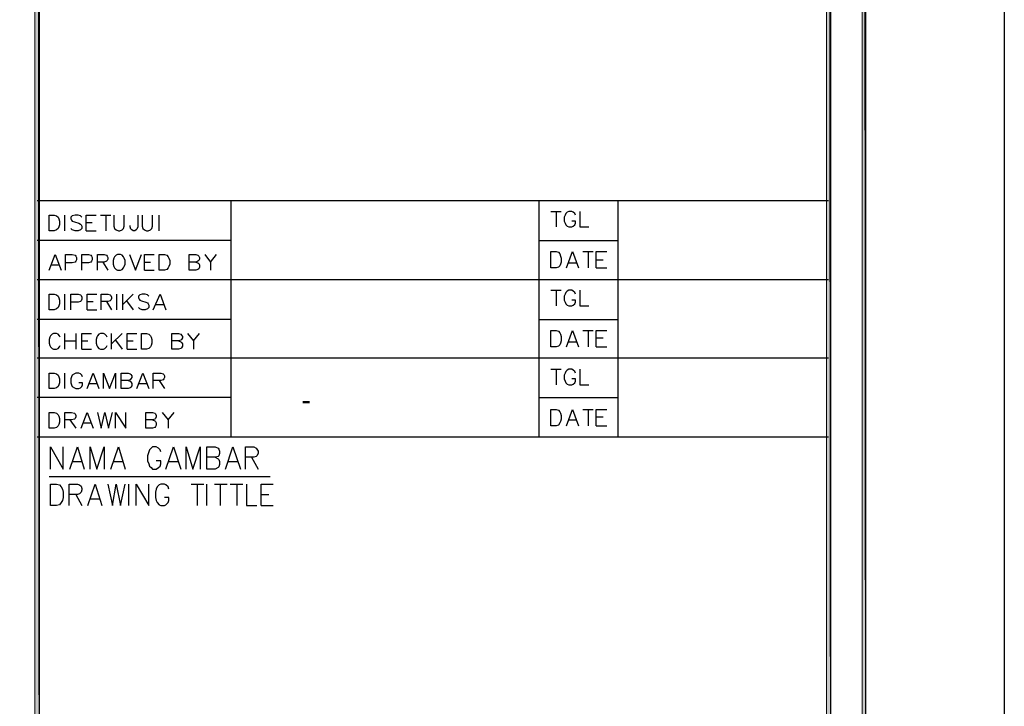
# Model space of a CAD drawing. Header units: millimetres. Extents: x 0 to 420, y 0 to 297.
# Tile 23 of 39: x 364 to 420, y 39 to 78. Entities that reach past the tile are written whole.
import ezdxf

# ---------------------------------------------------------------- set-up
doc = ezdxf.new("R2010")
doc.units = ezdxf.units.MM
for name, color, linetype in [('FILL_000000', 7, 'Continuous'), ('LINE_000000', 7, 'Continuous'), ('TEXT', 7, 'Continuous')]:
    doc.layers.add(name, color=color, linetype=linetype)

msp = doc.modelspace()

# ---------------------------------------------------------------- hatches: boundary and pattern name
at = {"layer": 'FILL_000000'}
h = msp.add_hatch(color=7, dxfattribs=at)
h.dxf.hatch_style = 1
h.paths.add_polyline_path([(412.284, 7.874), (412.073, 288.84), (412.284, 289.052), (412.284, 7.874)])
h = msp.add_hatch(color=7, dxfattribs=at)
h.dxf.hatch_style = 1
h.paths.add_polyline_path([(412.073, 8.086), (412.284, 7.874), (412.073, 288.84), (412.073, 8.086)])
h = msp.add_hatch(color=7, dxfattribs=at)
h.dxf.hatch_style = 1
h.paths.add_polyline_path([(365.294, 286.935), (365.04, 286.935), (365.294, 9.991), (365.294, 286.935)])
h = msp.add_hatch(color=7, dxfattribs=at)
h.dxf.hatch_style = 1
h.paths.add_polyline_path([(365.04, 286.935), (365.294, 9.991), (365.04, 9.991), (365.04, 286.935)])
h = msp.add_hatch(color=7, dxfattribs=at)
h.dxf.hatch_style = 1
h.paths.add_polyline_path([(410.295, 9.864), (410.041, 286.808), (410.295, 287.062), (410.295, 9.864)])
h = msp.add_hatch(color=7, dxfattribs=at)
h.dxf.hatch_style = 1
h.paths.add_polyline_path([(410.041, 10.118), (410.295, 9.864), (410.041, 286.808), (410.041, 10.118)])

# ---------------------------------------------------------------- linework, layer by layer
at = {"layer": 'LINE_000000', "lineweight": 25}
for p, q in [((410.168, 67.733), (365.167, 67.733)), ((376.174, 67.733), (376.174, 54.314)), ((393.7, 67.733), (393.7, 54.314)), ((398.187, 67.733), (398.187, 54.314)), ((366.734, 66.04), (366.734, 66.929)), ((368.766, 66.929), (369.358, 66.929)), ((369.062, 66.929), (369.062, 66.04)), ((372.11, 66.04), (372.11, 66.929)), ((394.377, 67.141), (394.97, 67.141)), ((394.674, 67.141), (394.674, 66.252)), ((367.961, 66.506), (368.3, 66.506)), ((367.961, 66.04), (368.512, 66.04)), ((376.174, 65.49), (365.167, 65.49)), ((393.7, 65.49), (398.187, 65.49)), ((396.198, 64.855), (396.79, 64.855)), ((396.494, 64.855), (396.494, 63.923)), ((396.96, 64.389), (397.341, 64.389)), ((365.972, 64.093), (366.395, 64.093)), ((368.893, 64.262), (369.189, 63.796)), ((371.263, 64.262), (371.602, 64.262)), ((375.031, 64.262), (375.031, 63.796)), ((395.393, 64.22), (395.817, 64.22)), ((396.96, 63.923), (397.552, 63.923)), ((371.263, 63.796), (371.814, 63.796)), ((410.168, 63.246), (365.167, 63.246)), ((366.734, 61.553), (366.734, 62.442)), ((369.697, 61.553), (369.697, 62.442)), ((370.036, 61.553), (370.036, 62.442)), ((370.628, 62.442), (370.036, 61.849)), ((394.377, 62.653), (394.97, 62.653)), ((394.674, 62.653), (394.674, 61.764)), ((368.004, 62.018), (368.342, 62.018)), ((369.104, 62.018), (369.401, 61.553)), ((370.247, 62.061), (370.628, 61.553)), ((371.898, 61.849), (372.364, 61.849)), ((368.004, 61.553), (368.554, 61.553)), ((376.174, 61.002), (365.167, 61.002)), ((393.7, 61.002), (398.187, 61.002)), ((366.734, 59.309), (366.734, 60.198)), ((367.369, 60.198), (367.369, 59.309)), ((369.401, 59.309), (369.401, 60.198)), ((369.993, 60.198), (369.401, 59.605)), ((396.198, 60.367), (396.79, 60.367)), ((396.494, 60.367), (396.494, 59.436)), ((396.96, 59.944), (397.341, 59.944)), ((366.734, 59.775), (367.369, 59.775)), ((367.707, 59.775), (368.046, 59.775)), ((369.612, 59.817), (369.993, 59.309)), ((370.29, 59.775), (370.628, 59.775)), ((374.057, 59.775), (374.057, 59.309)), ((395.393, 59.732), (395.817, 59.732)), ((396.96, 59.436), (397.552, 59.436)), ((410.168, 58.801), (365.167, 58.801)), ((367.707, 59.309), (368.258, 59.309)), ((370.29, 59.309), (370.84, 59.309)), ((366.734, 57.065), (366.734, 57.954)), ((394.377, 58.166), (394.97, 58.166)), ((394.674, 58.166), (394.674, 57.277)), ((368.131, 57.362), (368.554, 57.362)), ((370.967, 57.362), (371.39, 57.362)), ((372.11, 57.531), (372.406, 57.065)), ((376.174, 56.557), (365.167, 56.557)), ((393.7, 56.557), (398.187, 56.557)), ((396.198, 55.88), (396.79, 55.88)), ((396.494, 55.88), (396.494, 54.949)), ((396.96, 55.457), (397.341, 55.457)), ((367.03, 55.287), (367.369, 54.822)), ((367.792, 55.118), (368.215, 55.118)), ((372.618, 55.287), (372.618, 54.822)), ((395.393, 55.287), (395.817, 55.287)), ((396.96, 54.949), (397.552, 54.949)), ((410.168, 54.314), (365.167, 54.314)), ((367.199, 52.917), (367.707, 52.917)), ((369.528, 52.917), (370.036, 52.917)), ((372.66, 52.917), (373.168, 52.917)), ((376.047, 52.917), (376.555, 52.917)), ((377.359, 53.171), (377.74, 52.493)), ((365.845, 52.07), (378.418, 52.07)), ((370.374, 50.419), (370.374, 51.647)), ((373.93, 51.647), (374.65, 51.647)), ((374.269, 51.647), (374.269, 50.419)), ((374.819, 50.419), (374.819, 51.647)), ((375.243, 51.647), (375.962, 51.647)), ((375.581, 51.647), (375.581, 50.419)), ((376.132, 51.647), (376.851, 51.647)), ((376.513, 51.647), (376.513, 50.419)), ((367.369, 51.054), (367.707, 50.419)), ((377.91, 51.054), (378.333, 51.054)), ((368.215, 50.8), (368.723, 50.8)), ((377.91, 50.419), (378.587, 50.419))]:
    msp.add_line(p, q, dxfattribs=at)
for points in [[(0.212, 0), (0.212, 296.926), (420.158, 296.926), (420.158, 0), (0.212, 0)], [(365.845, 66.04), (365.845, 66.929), (366.141, 66.929), (366.268, 66.887), (366.353, 66.802), (366.395, 66.717), (366.437, 66.59), (366.437, 66.379), (366.395, 66.252), (366.353, 66.167), (366.268, 66.082), (366.141, 66.04), (365.845, 66.04)], [(369.739, 64.685), (369.655, 64.643), (369.57, 64.558), (369.528, 64.474), (369.485, 64.347), (369.485, 64.135), (369.528, 64.008), (369.57, 63.923), (369.655, 63.839), (369.739, 63.796), (369.909, 63.796), (369.993, 63.839), (370.078, 63.923), (370.12, 64.008), (370.163, 64.135), (370.163, 64.347), (370.12, 64.474), (370.078, 64.558), (369.993, 64.643), (369.909, 64.685), (369.739, 64.685)], [(372.11, 63.796), (372.11, 64.685), (372.406, 64.685), (372.533, 64.643), (372.618, 64.558), (372.66, 64.474), (372.703, 64.347), (372.703, 64.135), (372.66, 64.008), (372.618, 63.923), (372.533, 63.839), (372.406, 63.796), (372.11, 63.796)], [(394.377, 63.923), (394.377, 64.855), (394.674, 64.855), (394.801, 64.812), (394.885, 64.728), (394.928, 64.601), (394.97, 64.474), (394.97, 64.262), (394.928, 64.135), (394.885, 64.05), (394.801, 63.966), (394.674, 63.923), (394.377, 63.923)], [(365.845, 61.553), (365.845, 62.442), (366.141, 62.442), (366.268, 62.399), (366.353, 62.315), (366.395, 62.23), (366.437, 62.103), (366.437, 61.891), (366.395, 61.764), (366.353, 61.68), (366.268, 61.595), (366.141, 61.553), (365.845, 61.553)], [(371.094, 59.309), (371.094, 60.198), (371.39, 60.198), (371.517, 60.156), (371.602, 60.071), (371.644, 59.986), (371.687, 59.859), (371.687, 59.648), (371.644, 59.521), (371.602, 59.436), (371.517, 59.351), (371.39, 59.309), (371.094, 59.309)], [(394.377, 59.436), (394.377, 60.367), (394.674, 60.367), (394.801, 60.325), (394.885, 60.24), (394.928, 60.156), (394.97, 60.029), (394.97, 59.775), (394.928, 59.648), (394.885, 59.563), (394.801, 59.478), (394.674, 59.436), (394.377, 59.436)], [(365.845, 57.065), (365.845, 57.954), (366.141, 57.954), (366.268, 57.912), (366.353, 57.827), (366.395, 57.743), (366.437, 57.616), (366.437, 57.404), (366.395, 57.277), (366.353, 57.192), (366.268, 57.108), (366.141, 57.065), (365.845, 57.065)], [(365.845, 54.822), (365.845, 55.711), (366.141, 55.711), (366.268, 55.668), (366.353, 55.584), (366.395, 55.499), (366.437, 55.372), (366.437, 55.16), (366.395, 55.033), (366.353, 54.949), (366.268, 54.864), (366.141, 54.822), (365.845, 54.822)], [(394.377, 54.949), (394.377, 55.88), (394.674, 55.88), (394.801, 55.838), (394.885, 55.753), (394.928, 55.668), (394.97, 55.541), (394.97, 55.33), (394.928, 55.203), (394.885, 55.118), (394.801, 54.991), (394.674, 54.949), (394.377, 54.949)], [(365.929, 50.419), (365.929, 51.647), (366.268, 51.647), (366.437, 51.604), (366.522, 51.477), (366.607, 51.35), (366.649, 51.181), (366.649, 50.885), (366.607, 50.715), (366.522, 50.588), (366.437, 50.461), (366.268, 50.419), (365.929, 50.419)]]:
    msp.add_lwpolyline(points, close=True, dxfattribs=at)
at = {"layer": 'LINE_000000', "lineweight": 0}
for points in [[(412.284, 7.874), (412.073, 288.84), (412.284, 289.052), (412.284, 7.874)], [(412.073, 8.086), (412.284, 7.874), (412.073, 288.84), (412.073, 8.086)], [(365.294, 286.935), (365.04, 286.935), (365.294, 9.991), (365.294, 286.935)], [(365.04, 286.935), (365.294, 9.991), (365.04, 9.991), (365.04, 286.935)], [(410.295, 9.864), (410.041, 286.808), (410.295, 287.062), (410.295, 9.864)], [(410.041, 10.118), (410.295, 9.864), (410.041, 286.808), (410.041, 10.118)]]:
    msp.add_lwpolyline(points, close=True, dxfattribs=at)
at = {"layer": 'LINE_000000', "lineweight": 25}
for points in [[(367.707, 66.802), (367.623, 66.887), (367.496, 66.929), (367.326, 66.929), (367.157, 66.887), (367.072, 66.802), (367.072, 66.717), (367.115, 66.633), (367.157, 66.59), (367.284, 66.548), (367.538, 66.463), (367.623, 66.421), (367.665, 66.379), (367.707, 66.294), (367.707, 66.167), (367.623, 66.082), (367.496, 66.04), (367.326, 66.04), (367.157, 66.082), (367.072, 66.167)], [(367.961, 66.04), (367.961, 66.929), (368.512, 66.929)], [(369.528, 66.929), (369.528, 66.294), (369.57, 66.167), (369.655, 66.082), (369.782, 66.04), (369.866, 66.04), (369.993, 66.082), (370.078, 66.167), (370.12, 66.294), (370.12, 66.929)], [(370.882, 66.929), (370.882, 66.252), (370.84, 66.125), (370.798, 66.082), (370.713, 66.04), (370.628, 66.04), (370.544, 66.082), (370.501, 66.125), (370.459, 66.252), (370.459, 66.336)], [(371.136, 66.929), (371.136, 66.294), (371.179, 66.167), (371.263, 66.082), (371.39, 66.04), (371.475, 66.04), (371.602, 66.082), (371.687, 66.167), (371.729, 66.294), (371.729, 66.929)], [(395.774, 66.929), (395.732, 67.014), (395.647, 67.098), (395.563, 67.141), (395.393, 67.141), (395.309, 67.098), (395.224, 67.014), (395.182, 66.929), (395.139, 66.802), (395.139, 66.59), (395.182, 66.463), (395.224, 66.379), (395.309, 66.294), (395.393, 66.252), (395.563, 66.252), (395.647, 66.294), (395.732, 66.379), (395.774, 66.463), (395.774, 66.59), (395.563, 66.59)], [(396.028, 67.141), (396.028, 66.252), (396.536, 66.252)], [(365.845, 63.796), (366.183, 64.685), (366.522, 63.796)], [(366.776, 63.796), (366.776, 64.685), (367.157, 64.685), (367.326, 64.643), (367.369, 64.601), (367.411, 64.516), (367.411, 64.389), (367.369, 64.304), (367.326, 64.262), (367.157, 64.22), (366.776, 64.22)], [(367.707, 63.796), (367.707, 64.685), (368.088, 64.685), (368.215, 64.643), (368.258, 64.601), (368.3, 64.516), (368.3, 64.389), (368.258, 64.304), (368.215, 64.262), (368.088, 64.22), (367.707, 64.22)], [(368.596, 63.796), (368.596, 64.685), (368.977, 64.685), (369.104, 64.643), (369.147, 64.601), (369.189, 64.516), (369.189, 64.431), (369.147, 64.347), (369.104, 64.304), (368.977, 64.262), (368.596, 64.262)], [(370.417, 64.685), (370.755, 63.796), (371.094, 64.685)], [(371.263, 63.796), (371.263, 64.685), (371.814, 64.685)], [(374.184, 64.262), (374.311, 64.22), (374.354, 64.177), (374.396, 64.093), (374.396, 63.966), (374.354, 63.881), (374.311, 63.839), (374.184, 63.796), (373.803, 63.796), (373.803, 64.685), (374.184, 64.685), (374.311, 64.643), (374.354, 64.601), (374.396, 64.516), (374.396, 64.431), (374.354, 64.347), (374.311, 64.304), (374.184, 64.262), (373.803, 64.262)], [(374.692, 64.685), (375.031, 64.262), (375.37, 64.685)], [(395.266, 63.923), (395.605, 64.855), (395.944, 63.923)], [(396.96, 63.923), (396.96, 64.855), (397.552, 64.855)], [(367.072, 61.553), (367.072, 62.442), (367.496, 62.442), (367.623, 62.399), (367.665, 62.357), (367.707, 62.272), (367.707, 62.145), (367.665, 62.061), (367.623, 62.018), (367.496, 61.976), (367.072, 61.976)], [(368.004, 61.553), (368.004, 62.442), (368.554, 62.442)], [(368.808, 61.553), (368.808, 62.442), (369.189, 62.442), (369.316, 62.399), (369.358, 62.357), (369.401, 62.272), (369.401, 62.188), (369.358, 62.103), (369.316, 62.061), (369.189, 62.018), (368.808, 62.018)], [(371.517, 62.315), (371.433, 62.399), (371.306, 62.442), (371.136, 62.442), (371.009, 62.399), (370.925, 62.315), (370.925, 62.23), (370.967, 62.145), (371.009, 62.103), (371.094, 62.061), (371.348, 61.976), (371.433, 61.934), (371.475, 61.891), (371.517, 61.807), (371.517, 61.68), (371.433, 61.595), (371.306, 61.553), (371.136, 61.553), (371.009, 61.595), (370.925, 61.68)], [(371.771, 61.553), (372.152, 62.442), (372.491, 61.553)], [(395.774, 62.442), (395.732, 62.526), (395.647, 62.611), (395.563, 62.653), (395.393, 62.653), (395.309, 62.611), (395.224, 62.526), (395.182, 62.442), (395.139, 62.315), (395.139, 62.103), (395.182, 61.976), (395.224, 61.891), (395.309, 61.807), (395.393, 61.764), (395.563, 61.764), (395.647, 61.807), (395.732, 61.891), (395.774, 61.976), (395.774, 62.103), (395.563, 62.103)], [(396.028, 62.653), (396.028, 61.764), (396.536, 61.764)], [(366.48, 59.986), (366.437, 60.071), (366.353, 60.156), (366.268, 60.198), (366.099, 60.198), (366.014, 60.156), (365.929, 60.071), (365.887, 59.986), (365.845, 59.859), (365.845, 59.648), (365.887, 59.521), (365.929, 59.436), (366.014, 59.351), (366.099, 59.309), (366.268, 59.309), (366.353, 59.351), (366.437, 59.436), (366.48, 59.521)], [(367.707, 59.309), (367.707, 60.198), (368.258, 60.198)], [(369.147, 59.986), (369.104, 60.071), (369.02, 60.156), (368.935, 60.198), (368.766, 60.198), (368.681, 60.156), (368.596, 60.071), (368.554, 59.986), (368.512, 59.859), (368.512, 59.648), (368.554, 59.521), (368.596, 59.436), (368.681, 59.351), (368.766, 59.309), (368.935, 59.309), (369.02, 59.351), (369.104, 59.436), (369.147, 59.521)], [(370.29, 59.309), (370.29, 60.198), (370.84, 60.198)], [(373.211, 59.775), (373.338, 59.732), (373.38, 59.69), (373.422, 59.605), (373.422, 59.478), (373.38, 59.394), (373.338, 59.351), (373.211, 59.309), (372.83, 59.309), (372.83, 60.198), (373.211, 60.198), (373.338, 60.156), (373.38, 60.113), (373.422, 60.029), (373.422, 59.944), (373.38, 59.859), (373.338, 59.817), (373.211, 59.775), (372.83, 59.775)], [(373.719, 60.198), (374.057, 59.775), (374.396, 60.198)], [(395.266, 59.436), (395.605, 60.367), (395.944, 59.436)], [(396.96, 59.436), (396.96, 60.367), (397.552, 60.367)], [(367.75, 57.743), (367.707, 57.827), (367.623, 57.912), (367.538, 57.954), (367.369, 57.954), (367.284, 57.912), (367.157, 57.827), (367.115, 57.743), (367.072, 57.616), (367.072, 57.404), (367.115, 57.277), (367.157, 57.192), (367.284, 57.108), (367.369, 57.065), (367.538, 57.065), (367.623, 57.108), (367.707, 57.192), (367.75, 57.277), (367.75, 57.404), (367.538, 57.404)], [(368.004, 57.065), (368.342, 57.954), (368.681, 57.065)], [(368.935, 57.065), (368.935, 57.954), (369.274, 57.065), (369.612, 57.954), (369.612, 57.065)], [(370.332, 57.531), (370.459, 57.489), (370.501, 57.446), (370.544, 57.362), (370.544, 57.235), (370.501, 57.15), (370.459, 57.108), (370.332, 57.065), (369.951, 57.065), (369.951, 57.954), (370.332, 57.954), (370.459, 57.912), (370.501, 57.87), (370.544, 57.785), (370.544, 57.7), (370.501, 57.616), (370.459, 57.573), (370.332, 57.531), (369.951, 57.531)], [(370.84, 57.065), (371.179, 57.954), (371.517, 57.065)], [(371.771, 57.065), (371.771, 57.954), (372.195, 57.954), (372.322, 57.912), (372.364, 57.87), (372.406, 57.785), (372.406, 57.7), (372.364, 57.616), (372.322, 57.573), (372.195, 57.531), (371.771, 57.531)], [(395.774, 57.954), (395.732, 58.039), (395.647, 58.124), (395.563, 58.166), (395.393, 58.166), (395.309, 58.124), (395.224, 58.039), (395.182, 57.954), (395.139, 57.827), (395.139, 57.616), (395.182, 57.489), (395.224, 57.404), (395.309, 57.319), (395.393, 57.277), (395.563, 57.277), (395.647, 57.319), (395.732, 57.404), (395.774, 57.489), (395.774, 57.616), (395.563, 57.616)], [(396.028, 58.166), (396.028, 57.277), (396.536, 57.277)], [(366.734, 54.822), (366.734, 55.711), (367.115, 55.711), (367.284, 55.668), (367.326, 55.626), (367.369, 55.541), (367.369, 55.457), (367.326, 55.372), (367.284, 55.33), (367.115, 55.287), (366.734, 55.287)], [(367.665, 54.822), (368.004, 55.711), (368.342, 54.822)], [(368.596, 55.711), (368.808, 54.822), (369.02, 55.711), (369.231, 54.822), (369.443, 55.711)], [(369.612, 54.822), (369.612, 55.711), (370.205, 54.822), (370.205, 55.711)], [(371.729, 55.287), (371.856, 55.245), (371.898, 55.203), (371.941, 55.118), (371.941, 54.991), (371.898, 54.906), (371.856, 54.864), (371.729, 54.822), (371.348, 54.822), (371.348, 55.711), (371.729, 55.711), (371.856, 55.668), (371.898, 55.626), (371.941, 55.541), (371.941, 55.457), (371.898, 55.372), (371.856, 55.33), (371.729, 55.287), (371.348, 55.287)], [(372.279, 55.711), (372.618, 55.287), (372.957, 55.711)], [(395.266, 54.949), (395.605, 55.88), (395.944, 54.949)], [(396.96, 54.949), (396.96, 55.88), (397.552, 55.88)], [(365.929, 52.493), (365.929, 53.763), (366.649, 52.493), (366.649, 53.763)], [(367.03, 52.493), (367.453, 53.763), (367.834, 52.493)], [(368.173, 52.493), (368.173, 53.763), (368.554, 52.493), (368.977, 53.763), (368.977, 52.493)], [(369.358, 52.493), (369.782, 53.763), (370.163, 52.493)], [(372.195, 53.467), (372.152, 53.594), (372.068, 53.679), (371.941, 53.763), (371.729, 53.763), (371.644, 53.679), (371.56, 53.594), (371.517, 53.467), (371.433, 53.255), (371.433, 52.959), (371.517, 52.79), (371.56, 52.663), (371.644, 52.578), (371.729, 52.493), (371.941, 52.493), (372.068, 52.578), (372.152, 52.663), (372.195, 52.79), (372.195, 52.959), (371.941, 52.959)], [(372.491, 52.493), (372.914, 53.763), (373.338, 52.493)], [(373.634, 52.493), (373.634, 53.763), (374.015, 52.493), (374.438, 53.763), (374.438, 52.493)], [(375.285, 53.171), (375.454, 53.086), (375.497, 53.044), (375.539, 52.917), (375.539, 52.747), (375.497, 52.62), (375.454, 52.578), (375.285, 52.493), (374.819, 52.493), (374.819, 53.763), (375.285, 53.763), (375.454, 53.679), (375.497, 53.636), (375.539, 53.509), (375.539, 53.382), (375.497, 53.255), (375.454, 53.213), (375.285, 53.171), (374.819, 53.171)], [(375.878, 52.493), (376.301, 53.763), (376.724, 52.493)], [(377.021, 52.493), (377.021, 53.763), (377.486, 53.763), (377.613, 53.679), (377.656, 53.636), (377.74, 53.509), (377.74, 53.382), (377.656, 53.255), (377.613, 53.213), (377.486, 53.171), (377.021, 53.171)], [(366.988, 50.419), (366.988, 51.647), (367.453, 51.647), (367.58, 51.604), (367.665, 51.52), (367.707, 51.393), (367.707, 51.308), (367.665, 51.181), (367.58, 51.096), (367.453, 51.054), (366.988, 51.054)], [(368.046, 50.419), (368.469, 51.647), (368.85, 50.419)], [(369.189, 51.647), (369.443, 50.419), (369.655, 51.647), (369.909, 50.419), (370.163, 51.647)], [(370.798, 50.419), (370.798, 51.647), (371.517, 50.419), (371.517, 51.647)], [(372.66, 51.35), (372.618, 51.477), (372.491, 51.604), (372.406, 51.647), (372.195, 51.647), (372.11, 51.604), (371.983, 51.477), (371.941, 51.35), (371.898, 51.181), (371.898, 50.885), (371.941, 50.715), (371.983, 50.588), (372.11, 50.461), (372.195, 50.419), (372.406, 50.419), (372.491, 50.461), (372.618, 50.588), (372.66, 50.715), (372.66, 50.885), (372.406, 50.885)], [(377.063, 51.647), (377.063, 50.419), (377.656, 50.419)], [(377.91, 50.419), (377.91, 51.647), (378.587, 51.647)]]:
    msp.add_lwpolyline(points, dxfattribs=at)

# ---------------------------------------------------------------- texts
at = {"layer": 'TEXT'}
msp.add_text('-', height=1.207, dxfattribs=at).set_placement((380.196, 55.838))

doc.saveas('drawing.dxf')
